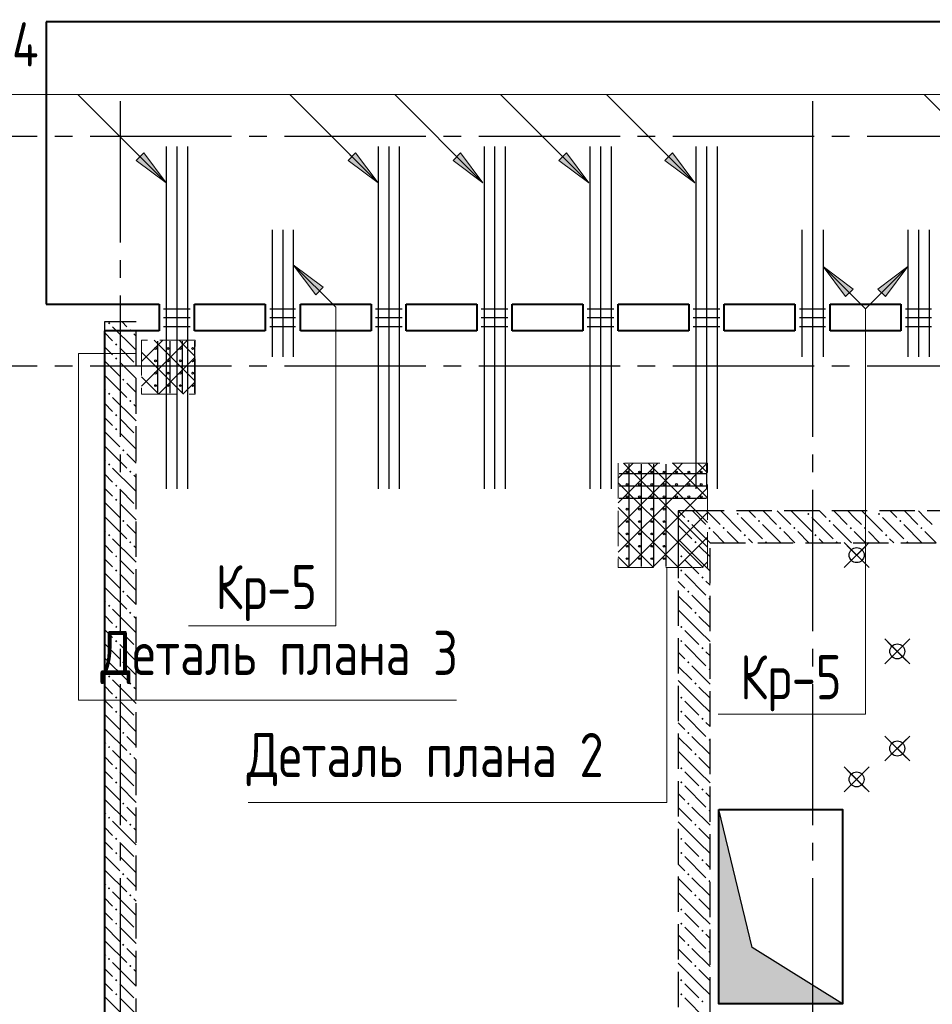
# Model space of a CAD drawing. Header units: millimetres. Extents: x 40580 to 1167576, y -220995 to 81020.
# Tile 81 of 256: x 325729 to 330897, y -108532 to -102957. Entities that reach past the tile are written whole.
import ezdxf

# ---------------------------------------------------------------- set-up
doc = ezdxf.new("R2010")
doc.units = ezdxf.units.MM
for name, pattern in [('______2', [270, 200, -70]), ('______5', [1100, 800, -100, 100, -100]), ('CENTER', [2, 1.25, -0.25, 0.25, -0.25])]:
    doc.linetypes.add(name, pattern=pattern)
for name, color, linetype, lineweight in [('S1 Стержни арматуры фон', 7, 'Continuous', 25), ('Вспомогательная арматура', 52, 'Continuous', 25), ('ОСИ', 7, 'CENTER', 15), ('Основная', 7, 'Continuous', 40), ('Позиционная метка номер позиции', 7, 'Continuous', 13), ('Поперечное армирование AW фон', 7, 'Continuous', 25), ('Примечания', 7, 'Continuous', 13), ('Размерная линия_ общее', 7, 'Continuous', 25), ('Ребро вкладыша арматура S1', 52, 'Continuous', 25), ('Ребро вкладыша арматура поперечная AW', 52, 'Continuous', 25)]:
    doc.layers.add(name, color=color, linetype=linetype, lineweight=lineweight)
doc.layers.add('ЖБ Стена верхний уровень', color=7, linetype='______2', true_color=0x656565)
doc.layers.add('Тонкие', color=7, linetype='Continuous')
doc.layers.add('ФВ-2', color=7, linetype='Continuous')
doc.styles.add('GOST 2.304', font='isocpeur.ttf', dxfattribs={"width": 0.8})

msp = doc.modelspace()

# ---------------------------------------------------------------- hatches: boundary and pattern name
at = {"layer": 'ЖБ Стена верхний уровень', "linetype": 'Continuous', "lineweight": -3, "transparency": 33554687}
for points in [[(326228.7, -104675.3), (326235.2, -104668.8), (326241.7, -104675.3), (326235.2, -104681.8)], [(326348.7, -104715.3), (326355.2, -104708.8), (326361.7, -104715.3), (326355.2, -104721.8)], [(326268.8, -104795.3), (326275.2, -104788.8), (326281.7, -104795.3), (326275.2, -104801.8)], [(326268.8, -104875.3), (326275.2, -104868.8), (326281.7, -104875.3), (326275.2, -104881.8)], [(326308.7, -104995.3), (326315.2, -104988.8), (326321.7, -104995.3), (326315.2, -105001.8)], [(326228.7, -105075.3), (326235.2, -105068.8), (326241.7, -105075.3), (326235.2, -105081.8)], [(326348.7, -105115.3), (326355.2, -105108.8), (326361.7, -105115.3), (326355.2, -105121.8)], [(326268.8, -105195.3), (326275.2, -105188.8), (326281.7, -105195.3), (326275.2, -105201.8)], [(326268.8, -105275.3), (326275.2, -105268.8), (326281.7, -105275.3), (326275.2, -105281.8)], [(326308.7, -105395.3), (326315.2, -105388.8), (326321.7, -105395.3), (326315.2, -105401.8)], [(326228.7, -105475.3), (326235.2, -105468.8), (326241.7, -105475.3), (326235.2, -105481.8)], [(326348.7, -105515.3), (326355.2, -105508.8), (326361.7, -105515.3), (326355.2, -105521.8)], [(326268.8, -105595.3), (326275.2, -105588.8), (326281.7, -105595.3), (326275.2, -105601.8)], [(326268.8, -105675.3), (326275.2, -105668.8), (326281.7, -105675.3), (326275.2, -105681.8)], [(329788.7, -105755.3), (329795.2, -105748.8), (329801.7, -105755.3), (329795.2, -105761.8)], [(330188.7, -105755.3), (330195.2, -105748.8), (330201.7, -105755.3), (330195.2, -105761.8)], [(330588.7, -105755.3), (330595.2, -105748.8), (330601.7, -105755.3), (330595.2, -105761.8)], [(326308.7, -105795.3), (326315.2, -105788.8), (326321.7, -105795.3), (326315.2, -105801.8)], [(329508.7, -105795.3), (329515.2, -105788.8), (329521.7, -105795.3), (329515.2, -105801.8)], [(329908.7, -105795.3), (329915.2, -105788.8), (329921.7, -105795.3), (329915.2, -105801.8)], [(330308.7, -105795.3), (330315.2, -105788.8), (330321.7, -105795.3), (330315.2, -105801.8)], [(330708.7, -105795.3), (330715.2, -105788.8), (330721.7, -105795.3), (330715.2, -105801.8)], [(326228.7, -105875.3), (326235.2, -105868.8), (326241.7, -105875.3), (326235.2, -105881.8)], [(329628.7, -105835.3), (329635.2, -105828.8), (329638.3, -105831.8), (329638.3, -105838.8), (329635.2, -105841.8)], [(329638.3, -105831.8), (329641.7, -105835.3), (329638.3, -105838.8)], [(329708.7, -105835.3), (329715.2, -105828.8), (329721.7, -105835.3), (329715.2, -105841.8)], [(329828.7, -105875.3), (329835.2, -105868.8), (329841.7, -105875.3), (329835.2, -105881.8)], [(330028.7, -105835.3), (330035.2, -105828.8), (330041.7, -105835.3), (330035.2, -105841.8)], [(330108.7, -105835.3), (330115.2, -105828.8), (330121.7, -105835.3), (330115.2, -105841.8)], [(330228.7, -105875.3), (330235.2, -105868.8), (330241.7, -105875.3), (330235.2, -105881.8)], [(330428.7, -105835.3), (330435.2, -105828.8), (330441.7, -105835.3), (330435.2, -105841.8)], [(330508.7, -105835.3), (330515.2, -105828.8), (330521.7, -105835.3), (330515.2, -105841.8)], [(330628.7, -105875.3), (330635.2, -105868.8), (330641.7, -105875.3), (330635.2, -105881.8)], [(330828.7, -105835.3), (330835.2, -105828.8), (330841.7, -105835.3), (330835.2, -105841.8)], [(326348.7, -105915.3), (326355.2, -105908.8), (326361.7, -105915.3), (326355.2, -105921.8)], [(329548.7, -105915.3), (329555.2, -105908.8), (329561.7, -105915.3), (329558.6, -105918.4), (329551.9, -105918.4)], [(329558.6, -105918.4), (329555.2, -105921.8), (329551.9, -105918.4)], [(329948.7, -105915.3), (329955.2, -105908.8), (329961.7, -105915.3), (329958.6, -105918.4), (329951.9, -105918.4)], [(330348.7, -105915.3), (330355.2, -105908.8), (330361.7, -105915.3), (330358.6, -105918.4), (330351.9, -105918.4)], [(330748.7, -105915.3), (330755.2, -105908.8), (330761.7, -105915.3), (330758.6, -105918.4), (330751.9, -105918.4)], [(326268.8, -105995.3), (326275.2, -105988.8), (326281.7, -105995.3), (326275.2, -106001.8)], [(329468.8, -105995.3), (329475.2, -105988.8), (329481.7, -105995.3), (329475.2, -106001.8)], [(326268.8, -106075.3), (326275.2, -106068.8), (326281.7, -106075.3), (326275.2, -106081.8)], [(329468.8, -106075.3), (329475.2, -106068.8), (329481.7, -106075.3), (329475.2, -106081.8)], [(329588.7, -106115.3), (329595.2, -106108.8), (329601.7, -106115.3), (329595.2, -106121.8)], [(326308.7, -106195.3), (326315.2, -106188.8), (326321.7, -106195.3), (326315.2, -106201.8)], [(329508.7, -106195.3), (329515.2, -106188.8), (329521.7, -106195.3), (329515.2, -106201.8)], [(329628.7, -106235.3), (329635.2, -106228.8), (329638.3, -106231.8), (329638.3, -106238.8), (329635.2, -106241.8)], [(326228.7, -106275.3), (326235.2, -106268.8), (326241.7, -106275.3), (326235.2, -106281.8)], [(326348.7, -106315.3), (326355.2, -106308.8), (326361.7, -106315.3), (326355.2, -106321.8)], [(329548.7, -106315.3), (329555.2, -106308.8), (329561.7, -106315.3), (329555.2, -106321.8)], [(326268.8, -106395.3), (326275.2, -106388.8), (326281.7, -106395.3), (326275.2, -106401.8)], [(329468.8, -106395.3), (329475.2, -106388.8), (329481.7, -106395.3), (329475.2, -106401.8)], [(326268.8, -106475.3), (326275.2, -106468.8), (326281.7, -106475.3), (326275.2, -106481.8)], [(329468.8, -106475.3), (329475.2, -106468.8), (329481.7, -106475.3), (329475.2, -106481.8)], [(329588.7, -106515.3), (329595.2, -106508.8), (329601.7, -106515.3), (329595.2, -106521.8)], [(326308.7, -106595.3), (326315.2, -106588.8), (326321.7, -106595.3), (326315.2, -106601.8)], [(329508.7, -106595.3), (329515.2, -106588.8), (329521.7, -106595.3), (329515.2, -106601.8)], [(329628.7, -106635.3), (329635.2, -106628.8), (329638.3, -106631.8), (329638.3, -106638.8), (329635.2, -106641.8)], [(326228.7, -106675.3), (326235.2, -106668.8), (326241.7, -106675.3), (326235.2, -106681.8)], [(326348.7, -106715.3), (326355.2, -106708.8), (326361.7, -106715.3), (326355.2, -106721.8)], [(329548.7, -106715.3), (329555.2, -106708.8), (329561.7, -106715.3), (329555.2, -106721.8)], [(326268.8, -106795.3), (326275.2, -106788.8), (326281.7, -106795.3), (326275.2, -106801.8)], [(329468.8, -106795.3), (329475.2, -106788.8), (329481.7, -106795.3), (329475.2, -106801.8)], [(326268.8, -106875.3), (326275.2, -106868.8), (326281.7, -106875.3), (326275.2, -106881.8)], [(329468.8, -106875.3), (329475.2, -106868.8), (329481.7, -106875.3), (329475.2, -106881.8)], [(329588.7, -106915.3), (329595.2, -106908.8), (329601.7, -106915.3), (329595.2, -106921.8)], [(326308.7, -106995.3), (326315.2, -106988.8), (326321.7, -106995.3), (326315.2, -107001.8)], [(329508.7, -106995.3), (329515.2, -106988.8), (329521.7, -106995.3), (329515.2, -107001.8)], [(329628.7, -107035.3), (329635.2, -107028.8), (329638.3, -107031.8), (329638.3, -107038.8), (329635.2, -107041.8)], [(326228.7, -107075.3), (326235.2, -107068.8), (326241.7, -107075.3), (326235.2, -107081.8)], [(326348.7, -107115.3), (326355.2, -107108.8), (326361.7, -107115.3), (326355.2, -107121.8)], [(329548.7, -107115.3), (329555.2, -107108.8), (329561.7, -107115.3), (329555.2, -107121.8)], [(326268.8, -107195.3), (326275.2, -107188.8), (326281.7, -107195.3), (326275.2, -107201.8)], [(329468.8, -107195.3), (329475.2, -107188.8), (329481.7, -107195.3), (329475.2, -107201.8)], [(326268.8, -107275.3), (326275.2, -107268.8), (326281.7, -107275.3), (326275.2, -107281.8)], [(329468.8, -107275.3), (329475.2, -107268.8), (329481.7, -107275.3), (329475.2, -107281.8)], [(329588.7, -107315.3), (329595.2, -107308.8), (329601.7, -107315.3), (329595.2, -107321.8)], [(326308.7, -107395.3), (326315.2, -107388.8), (326321.7, -107395.3), (326315.2, -107401.8)], [(329508.7, -107395.3), (329515.2, -107388.8), (329521.7, -107395.3), (329515.2, -107401.8)], [(329628.7, -107435.3), (329635.2, -107428.8), (329638.3, -107431.8), (329638.3, -107438.8), (329635.2, -107441.8)], [(326228.7, -107475.3), (326235.2, -107468.8), (326241.7, -107475.3), (326235.2, -107481.8)], [(326348.7, -107515.3), (326355.2, -107508.8), (326361.7, -107515.3), (326355.2, -107521.8)], [(329548.7, -107515.3), (329555.2, -107508.8), (329561.7, -107515.3), (329555.2, -107521.8)], [(326268.8, -107595.3), (326275.2, -107588.8), (326281.7, -107595.3), (326275.2, -107601.8)], [(329468.8, -107595.3), (329475.2, -107588.8), (329481.7, -107595.3), (329475.2, -107601.8)], [(326268.8, -107675.3), (326275.2, -107668.8), (326281.7, -107675.3), (326275.2, -107681.8)], [(329468.8, -107675.3), (329475.2, -107668.8), (329481.7, -107675.3), (329475.2, -107681.8)], [(329588.7, -107715.3), (329595.2, -107708.8), (329601.7, -107715.3), (329595.2, -107721.8)], [(326308.7, -107795.3), (326315.2, -107788.8), (326321.7, -107795.3), (326315.2, -107801.8)], [(329508.7, -107795.3), (329515.2, -107788.8), (329521.7, -107795.3), (329515.2, -107801.8)], [(326228.7, -107875.3), (326235.2, -107868.8), (326241.7, -107875.3), (326235.2, -107881.8)], [(329628.7, -107835.3), (329635.2, -107828.8), (329638.3, -107831.8), (329638.3, -107838.8), (329635.2, -107841.8)], [(326348.7, -107915.3), (326355.2, -107908.8), (326361.7, -107915.3), (326355.2, -107921.8)], [(329548.7, -107915.3), (329555.2, -107908.8), (329561.7, -107915.3), (329555.2, -107921.8)], [(326268.8, -107995.3), (326275.2, -107988.8), (326281.7, -107995.3), (326275.2, -108001.8)], [(329468.8, -107995.3), (329475.2, -107988.8), (329481.7, -107995.3), (329475.2, -108001.8)], [(326268.8, -108075.3), (326275.2, -108068.8), (326281.7, -108075.3), (326275.2, -108081.8)], [(329468.8, -108075.3), (329475.2, -108068.8), (329481.7, -108075.3), (329475.2, -108081.8)], [(329588.7, -108115.3), (329595.2, -108108.8), (329601.7, -108115.3), (329595.2, -108121.8)], [(326308.7, -108195.3), (326315.2, -108188.8), (326321.7, -108195.3), (326315.2, -108201.8)], [(329508.7, -108195.3), (329515.2, -108188.8), (329521.7, -108195.3), (329515.2, -108201.8)], [(326228.7, -108275.3), (326235.2, -108268.8), (326241.7, -108275.3), (326235.2, -108281.8)], [(329628.7, -108235.3), (329635.2, -108228.8), (329638.3, -108231.8), (329638.3, -108238.8), (329635.2, -108241.8)], [(326348.7, -108315.3), (326355.2, -108308.8), (326361.7, -108315.3), (326355.2, -108321.8)], [(329548.7, -108315.3), (329555.2, -108308.8), (329561.7, -108315.3), (329555.2, -108321.8)], [(326268.8, -108395.3), (326275.2, -108388.8), (326281.7, -108395.3), (326275.2, -108401.8)], [(329468.8, -108395.3), (329475.2, -108388.8), (329481.7, -108395.3), (329475.2, -108401.8)], [(326268.8, -108475.3), (326275.2, -108468.8), (326281.7, -108475.3), (326275.2, -108481.8)], [(329468.8, -108475.3), (329475.2, -108468.8), (329481.7, -108475.3), (329475.2, -108481.8)], [(329588.7, -108515.3), (329595.2, -108508.8), (329601.7, -108515.3), (329595.2, -108521.8)]]:
    msp.add_hatch(color=7, dxfattribs=at).paths.add_polyline_path(points, flags=16)
at = {"layer": 'Позиционная метка номер позиции', "linetype": 'Continuous', "lineweight": 13, "transparency": 33554687}
for points in [[(326431, -103711.2), (326558.3, -103880.9), (326388.6, -103753.6)], [(327631, -103711.2), (327758.3, -103880.9), (327588.6, -103753.6)], [(328225, -103711.2), (328352.3, -103880.9), (328182.6, -103753.6)], [(328825, -103711.2), (328952.3, -103880.9), (328782.6, -103753.6)], [(329425, -103711.2), (329552.3, -103880.9), (329382.6, -103753.6)], [(327405.6, -104514.1), (327278.3, -104344.4), (327448, -104471.7)], [(330405.6, -104524.1), (330278.3, -104354.4), (330448, -104481.7)], [(330588.6, -104481.7), (330758.3, -104354.4), (330631, -104524.1)]]:
    msp.add_hatch(color=7, dxfattribs=at).paths.add_polyline_path(points, flags=16)
at = {"layer": 'ФВ-2'}
h = msp.add_hatch(color=256, dxfattribs=at)
h.dxf.hatch_style = 1
h.paths.add_polyline_path([(329782.4, -107819.2), (329876.4, -108210), (330388.3, -108528.4), (329708.3, -108528.4)])
h.paths.add_polyline_path([(329782.4, -107819.2), (329708.3, -108528.4), (329688.3, -108528.4), (329688.3, -107428.4)])

# ---------------------------------------------------------------- linework, layer by layer
at = {"color": 7, "linetype": 'Continuous', "lineweight": 25, "transparency": 33554687}
for centre in [(326498.3, -104818.4), (326568.3, -104818.4), (326638.3, -104818.4), (326708.3, -104818.4), (326498.3, -104888.4), (326568.3, -104888.4), (326638.3, -104888.4), (326708.3, -104888.4), (326498.3, -104958.4), (326568.3, -104958.4), (326638.3, -104958.4), (326708.3, -104958.4), (326498.3, -105028.4), (326568.3, -105028.4), (326638.3, -105028.4), (326708.3, -105028.4), (329168.3, -105518.4), (329238.3, -105518.4), (329308.3, -105518.4), (329378.3, -105518.4), (329448.3, -105518.4), (329518.3, -105518.4), (329588.3, -105518.4), (329168.3, -105588.4), (329238.3, -105588.4), (329308.3, -105588.4), (329378.3, -105588.4), (329448.3, -105588.4), (329518.3, -105588.4), (329588.3, -105588.4), (329168.3, -105658.4), (329238.3, -105658.4), (329308.3, -105658.4), (329378.3, -105658.4), (329448.3, -105658.4), (329518.3, -105658.4), (329588.3, -105658.4), (329168.3, -105728.4), (329238.3, -105728.4), (329308.3, -105728.4), (329378.3, -105728.4), (329168.3, -105798.4), (329238.3, -105798.4), (329308.3, -105798.4), (329378.3, -105798.4), (329168.3, -105868.4), (329238.3, -105868.4), (329308.3, -105868.4), (329378.3, -105868.4), (329168.3, -105938.4), (329238.3, -105938.4), (329308.3, -105938.4), (329378.3, -105938.4), (329168.3, -106008.4), (329238.3, -106008.4), (329308.3, -106008.4), (329378.3, -106008.4)]:
    msp.add_circle(centre, 5, dxfattribs=at)
for centre in [(330468.4, -105988.4), (330698.3, -106533.4), (330698.3, -107083.4), (330468.2, -107258.4)]:
    msp.add_circle(centre, 42.5)
at = {"layer": 'S1 Стержни арматуры фон', "color": 7, "linetype": 'Continuous', "lineweight": -3, "transparency": 33554687}
for p, q in [((326558.3, -103674.4), (326558.3, -105612.4)), ((326558.3, -103675.4), (326558.3, -105611.4)), ((326618.3, -103674.4), (326618.3, -105612.4)), ((326618.3, -103675.4), (326618.3, -105611.4)), ((326678.3, -103674.4), (326678.3, -105612.4)), ((326678.3, -103675.4), (326678.3, -105611.4)), ((327758.3, -103674.4), (327758.3, -105612.4)), ((327758.3, -103675.4), (327758.3, -105611.4)), ((327818.3, -103674.4), (327818.3, -105612.4)), ((327818.3, -103675.4), (327818.3, -105611.4)), ((327878.3, -103674.4), (327878.3, -105612.4)), ((327878.3, -103675.4), (327878.3, -105611.4)), ((328358.3, -103674.4), (328358.3, -105612.4)), ((328358.3, -103675.4), (328358.3, -105611.4)), ((328418.3, -103674.4), (328418.3, -105612.4)), ((328418.3, -103675.4), (328418.3, -105611.4)), ((328478.3, -103674.4), (328478.3, -105612.4)), ((328478.3, -103675.4), (328478.3, -105611.4)), ((328958.3, -103674.4), (328958.3, -105612.4)), ((328958.3, -103675.4), (328958.3, -105611.4)), ((329018.3, -103674.4), (329018.3, -105612.4)), ((329018.3, -103675.4), (329018.3, -105611.4)), ((329078.3, -103674.4), (329078.3, -105612.4)), ((329078.3, -103675.4), (329078.3, -105611.4)), ((329558.3, -103674.4), (329558.3, -105612.4)), ((329558.3, -103675.4), (329558.3, -105611.4)), ((329618.3, -103674.4), (329618.3, -105612.4)), ((329618.3, -103675.4), (329618.3, -105611.4)), ((329678.3, -103674.4), (329678.3, -105612.4)), ((329678.3, -103675.4), (329678.3, -105611.4))]:
    msp.add_line(p, q, dxfattribs=at)
at = {"layer": 'Вспомогательная арматура', "color": 7, "linetype": 'Continuous', "lineweight": 25, "transparency": 33554687}
for p, q in [((326508.3, -104776.3), (326508.3, -105071.3)), ((326578.3, -104776.3), (326578.3, -105071.3)), ((326648.3, -104776.3), (326648.3, -105071.3)), ((326718.3, -104776.3), (326718.3, -105071.3)), ((329178.3, -105473.4), (329178.3, -106053.4)), ((329248.3, -105473.4), (329248.3, -106053.4)), ((329318.3, -105473.4), (329318.3, -106053.4)), ((329388.3, -105473.4), (329388.3, -106053.4)), ((329618.3, -105528.4), (329123.3, -105528.4)), ((329618.3, -105598.4), (329123.3, -105598.4)), ((329618.3, -105668.4), (329123.3, -105668.4))]:
    msp.add_line(p, q, dxfattribs=at)
at = {"layer": 'ЖБ Стена верхний уровень', "color": 251, "linetype": '______2', "lineweight": -3, "true_color": 0x656565, "transparency": 33554687}
for p, q in [((326208.3, -104668.4), (326208.3, -110498.4)), ((326388.3, -104668.4), (326208.3, -104668.4)), ((326388.3, -110318.4), (326388.3, -104668.4)), ((329458.3, -105738.4), (329458.3, -105918.4)), ((329638.3, -105738.4), (329458.3, -105738.4)), ((331338.3, -105738.4), (329638.3, -105738.4)), ((329458.3, -105918.4), (329458.3, -110318.4)), ((329638.3, -108578.4), (329638.3, -105918.4)), ((329638.3, -105918.4), (331338.3, -105918.4))]:
    msp.add_line(p, q, dxfattribs=at)
at = {"layer": 'ЖБ Стена верхний уровень', "color": 9, "linetype": 'Continuous', "lineweight": -3, "true_color": 0xc7c7c7, "transparency": 33554687}
for p, q in [((326375.2, -104815.3), (326255.2, -104695.3)), ((326308.4, -104668.4), (326335.2, -104695.3)), ((326208.3, -104728.3), (326255.2, -104775.3)), ((326375.2, -104735.3), (326388.3, -104748.3)), ((326215.2, -104815.3), (326208.3, -104808.3)), ((326255.2, -104855.3), (326215.2, -104815.3)), ((326295.2, -104815.3), (326375.2, -104895.3)), ((326375.2, -104815.3), (326388.3, -104828.3)), ((326208.3, -104888.4), (326295.2, -104975.3)), ((326295.2, -104895.3), (326388.3, -104988.3)), ((326215.2, -104975.3), (326335.2, -105095.3)), ((326388.3, -105068.3), (326335.2, -105015.3)), ((326208.3, -105048.3), (326215.2, -105055.3)), ((326208.3, -105128.3), (326255.2, -105175.3)), ((326375.2, -105215.3), (326255.2, -105095.3)), ((326375.2, -105135.3), (326388.3, -105148.3)), ((326215.2, -105215.3), (326208.3, -105208.3)), ((326255.2, -105255.3), (326215.2, -105215.3)), ((326295.2, -105215.3), (326375.2, -105295.3)), ((326375.2, -105215.3), (326388.3, -105228.3)), ((326208.3, -105288.4), (326295.2, -105375.3)), ((326295.2, -105295.3), (326388.3, -105388.3)), ((326215.2, -105375.3), (326335.2, -105495.3)), ((326388.3, -105468.3), (326335.2, -105415.3)), ((326208.3, -105448.3), (326215.2, -105455.3)), ((326208.3, -105528.3), (326255.2, -105575.3)), ((326375.2, -105615.3), (326255.2, -105495.3)), ((326375.2, -105535.3), (326388.3, -105548.3)), ((326215.2, -105615.3), (326208.3, -105608.3)), ((326255.2, -105655.3), (326215.2, -105615.3)), ((326295.2, -105615.3), (326375.2, -105695.3)), ((326375.2, -105615.3), (326388.3, -105628.3)), ((326208.3, -105688.4), (326295.2, -105775.3)), ((326295.2, -105695.3), (326388.3, -105788.3)), ((329458.4, -105738.4), (329495.2, -105775.3)), ((329538.4, -105738.4), (329615.2, -105815.3)), ((329638.3, -105758.4), (329618.4, -105738.4)), ((329655.2, -105775.3), (329638.3, -105758.4)), ((329698.4, -105738.4), (329815.2, -105855.3)), ((329858.4, -105738.4), (329895.2, -105775.3)), ((329938.4, -105738.4), (330015.2, -105815.3)), ((330055.2, -105775.3), (330018.4, -105738.4)), ((330098.4, -105738.4), (330215.2, -105855.3)), ((330258.4, -105738.4), (330295.2, -105775.3)), ((330338.4, -105738.4), (330415.2, -105815.3)), ((330455.2, -105775.3), (330418.4, -105738.4)), ((330498.4, -105738.4), (330615.2, -105855.3)), ((330658.4, -105738.4), (330695.2, -105775.3)), ((330738.4, -105738.4), (330815.2, -105815.3)), ((330855.2, -105775.3), (330818.4, -105738.4)), ((326215.2, -105775.3), (326335.2, -105895.3)), ((326388.3, -105868.3), (326335.2, -105815.3)), ((329638.3, -105918.3), (329535.2, -105815.3)), ((329695.2, -105815.3), (329655.2, -105775.3)), ((329815.2, -105775.3), (329935.2, -105895.3)), ((330038.4, -105918.4), (329935.2, -105815.3)), ((330095.2, -105815.3), (330055.2, -105775.3)), ((330215.2, -105775.3), (330335.2, -105895.3)), ((330438.4, -105918.4), (330335.2, -105815.3)), ((330495.2, -105815.3), (330455.2, -105775.3)), ((330615.2, -105775.3), (330735.2, -105895.3)), ((330838.4, -105918.4), (330735.2, -105815.3)), ((330895.2, -105815.3), (330855.2, -105775.3)), ((326208.3, -105848.3), (326215.2, -105855.3)), ((329458.3, -105818.4), (329535.2, -105895.3)), ((329655.2, -105855.3), (329718.4, -105918.4)), ((329735.2, -105855.3), (329798.4, -105918.4)), ((330055.2, -105855.3), (330118.4, -105918.4)), ((330135.2, -105855.3), (330198.4, -105918.4)), ((330455.2, -105855.3), (330518.4, -105918.4)), ((330535.2, -105855.3), (330598.4, -105918.4)), ((330855.2, -105855.3), (330918.4, -105918.4)), ((326375.2, -106015.3), (326255.2, -105895.3)), ((329478.4, -105918.4), (329458.3, -105898.4)), ((329575.2, -106015.3), (329478.4, -105918.4)), ((329638.4, -105918.4), (329638.3, -105918.3)), ((329878.4, -105918.4), (329855.2, -105895.3)), ((330278.4, -105918.4), (330255.2, -105895.3)), ((330678.4, -105918.4), (330655.2, -105895.3)), ((326208.3, -105928.3), (326255.2, -105975.3)), ((326375.2, -105935.3), (326388.3, -105948.3)), ((329575.2, -105935.3), (329638.3, -105998.3)), ((326215.2, -106015.3), (326208.3, -106008.3)), ((326255.2, -106055.3), (326215.2, -106015.3)), ((326295.2, -106015.3), (326375.2, -106095.3)), ((326375.2, -106015.3), (326388.3, -106028.3)), ((329495.2, -106015.3), (329575.2, -106095.3)), ((329575.2, -106015.3), (329638.3, -106078.4)), ((326208.3, -106088.4), (326295.2, -106175.3)), ((326295.2, -106095.3), (326388.3, -106188.3)), ((329458.3, -106138.4), (329495.2, -106175.3)), ((329495.2, -106095.3), (329615.2, -106215.3)), ((329638.3, -106158.4), (329615.2, -106135.3)), ((326215.2, -106175.3), (326335.2, -106295.3)), ((326208.3, -106248.3), (326215.2, -106255.3)), ((326388.3, -106268.3), (326335.2, -106215.3)), ((329458.3, -106218.4), (329535.2, -106295.3)), ((329638.3, -106318.3), (329535.2, -106215.3)), ((326375.2, -106415.3), (326255.2, -106295.3)), ((329575.2, -106415.3), (329458.3, -106298.4)), ((326208.3, -106328.3), (326255.2, -106375.3)), ((326375.2, -106335.3), (326388.3, -106348.3)), ((329575.2, -106335.3), (329638.3, -106398.3)), ((326215.2, -106415.3), (326208.3, -106408.3)), ((326255.2, -106455.3), (326215.2, -106415.3)), ((326295.2, -106415.3), (326375.2, -106495.3)), ((326375.2, -106415.3), (326388.3, -106428.3)), ((329495.2, -106415.3), (329575.2, -106495.3)), ((329575.2, -106415.3), (329638.3, -106478.4)), ((326208.3, -106488.4), (326295.2, -106575.3)), ((326295.2, -106495.3), (326388.3, -106588.3)), ((329458.3, -106538.4), (329495.2, -106575.3)), ((329495.2, -106495.3), (329615.2, -106615.3)), ((329638.3, -106558.4), (329615.2, -106535.3)), ((326215.2, -106575.3), (326335.2, -106695.3)), ((326208.3, -106648.3), (326215.2, -106655.3)), ((326388.3, -106668.3), (326335.2, -106615.3)), ((329458.3, -106618.4), (329535.2, -106695.3)), ((329638.3, -106718.3), (329535.2, -106615.3)), ((326375.2, -106815.3), (326255.2, -106695.3)), ((329575.2, -106815.3), (329458.3, -106698.4)), ((326208.3, -106728.3), (326255.2, -106775.3)), ((326375.2, -106735.3), (326388.3, -106748.3)), ((329575.2, -106735.3), (329638.3, -106798.3)), ((326215.2, -106815.3), (326208.3, -106808.3)), ((326255.2, -106855.3), (326215.2, -106815.3)), ((326295.2, -106815.3), (326375.2, -106895.3)), ((326375.2, -106815.3), (326388.3, -106828.3)), ((329495.2, -106815.3), (329575.2, -106895.3)), ((329575.2, -106815.3), (329638.3, -106878.4)), ((326208.3, -106888.4), (326295.2, -106975.3)), ((326295.2, -106895.3), (326388.3, -106988.3)), ((329495.2, -106895.3), (329615.2, -107015.3)), ((326215.2, -106975.3), (326335.2, -107095.3)), ((329458.3, -106938.4), (329495.2, -106975.3)), ((329638.3, -106958.4), (329615.2, -106935.3)), ((326388.3, -107068.3), (326335.2, -107015.3)), ((329458.3, -107018.4), (329535.2, -107095.3)), ((329638.3, -107118.3), (329535.2, -107015.3)), ((326208.3, -107048.3), (326215.2, -107055.3)), ((326375.2, -107215.3), (326255.2, -107095.3)), ((329575.2, -107215.3), (329458.3, -107098.4)), ((326208.3, -107128.3), (326255.2, -107175.3)), ((326375.2, -107135.3), (326388.3, -107148.3)), ((329575.2, -107135.3), (329638.3, -107198.3)), ((326215.2, -107215.3), (326208.3, -107208.3)), ((326255.2, -107255.3), (326215.2, -107215.3)), ((326295.2, -107215.3), (326375.2, -107295.3)), ((326375.2, -107215.3), (326388.3, -107228.3)), ((329495.2, -107215.3), (329575.2, -107295.3)), ((329575.2, -107215.3), (329638.3, -107278.4)), ((326208.3, -107288.4), (326295.2, -107375.3)), ((326295.2, -107295.3), (326388.3, -107388.3)), ((329495.2, -107295.3), (329615.2, -107415.3)), ((326215.2, -107375.3), (326335.2, -107495.3)), ((329458.3, -107338.4), (329495.2, -107375.3)), ((329638.3, -107358.4), (329615.2, -107335.3)), ((326388.3, -107468.3), (326335.2, -107415.3)), ((329458.3, -107418.4), (329535.2, -107495.3)), ((329638.3, -107518.3), (329535.2, -107415.3)), ((326208.3, -107448.3), (326215.2, -107455.3)), ((326208.3, -107528.3), (326255.2, -107575.3)), ((326375.2, -107615.3), (326255.2, -107495.3)), ((326375.2, -107535.3), (326388.3, -107548.3)), ((329575.2, -107615.3), (329458.3, -107498.4)), ((329575.2, -107535.3), (329638.3, -107598.3)), ((326215.2, -107615.3), (326208.3, -107608.3)), ((326255.2, -107655.3), (326215.2, -107615.3)), ((326295.2, -107615.3), (326375.2, -107695.3)), ((326375.2, -107615.3), (326388.3, -107628.3)), ((329495.2, -107615.3), (329575.2, -107695.3)), ((329575.2, -107615.3), (329638.3, -107678.4)), ((326208.3, -107688.4), (326295.2, -107775.3)), ((326295.2, -107695.3), (326388.3, -107788.3)), ((329495.2, -107695.3), (329615.2, -107815.3)), ((329458.3, -107738.4), (329495.2, -107775.3)), ((329638.3, -107758.4), (329615.2, -107735.3)), ((326215.2, -107775.3), (326335.2, -107895.3)), ((326388.3, -107868.3), (326335.2, -107815.3)), ((329458.3, -107818.4), (329535.2, -107895.3)), ((329638.3, -107918.3), (329535.2, -107815.3)), ((326208.3, -107848.3), (326215.2, -107855.3)), ((326208.3, -107928.3), (326255.2, -107975.3)), ((326375.2, -108015.3), (326255.2, -107895.3)), ((329575.2, -108015.3), (329458.3, -107898.4)), ((326375.2, -107935.3), (326388.3, -107948.3)), ((329575.2, -107935.3), (329638.3, -107998.3)), ((326215.2, -108015.3), (326208.3, -108008.3)), ((326255.2, -108055.3), (326215.2, -108015.3)), ((326295.2, -108015.3), (326375.2, -108095.3)), ((326375.2, -108015.3), (326388.3, -108028.3)), ((329495.2, -108015.3), (329575.2, -108095.3)), ((329575.2, -108015.3), (329638.3, -108078.4)), ((326208.3, -108088.4), (326295.2, -108175.3)), ((326295.2, -108095.3), (326388.3, -108188.3)), ((329495.2, -108095.3), (329615.2, -108215.3)), ((329458.3, -108138.4), (329495.2, -108175.3)), ((329638.3, -108158.4), (329615.2, -108135.3)), ((326215.2, -108175.3), (326335.2, -108295.3)), ((326208.3, -108248.3), (326215.2, -108255.3)), ((326388.3, -108268.3), (326335.2, -108215.3)), ((329458.3, -108218.4), (329535.2, -108295.3)), ((329638.3, -108318.3), (329535.2, -108215.3)), ((326375.2, -108415.3), (326255.2, -108295.3)), ((329575.2, -108415.3), (329458.3, -108298.4)), ((326208.3, -108328.3), (326255.2, -108375.3)), ((326375.2, -108335.3), (326388.3, -108348.3)), ((329575.2, -108335.3), (329638.3, -108398.3)), ((326215.2, -108415.3), (326208.3, -108408.3)), ((326255.2, -108455.3), (326215.2, -108415.3)), ((326295.2, -108415.3), (326375.2, -108495.3)), ((326375.2, -108415.3), (326388.3, -108428.3)), ((329495.2, -108415.3), (329575.2, -108495.3)), ((329575.2, -108415.3), (329638.3, -108478.4)), ((326208.3, -108488.4), (326295.2, -108575.3)), ((326295.2, -108495.3), (326388.3, -108588.3)), ((329495.2, -108495.3), (329615.2, -108615.3))]:
    msp.add_line(p, q, dxfattribs=at)
at = {"layer": 'ОСИ', "color": 8, "linetype": '______5', "lineweight": -3, "transparency": 33554687}
for p, q in [((326298.3, -103418.4), (326298.3, -112918.4)), ((330218.3, -103418.4), (330218.3, -112918.4)), ((334628.3, -103618.4), (303168.3, -103618.4)), ((334628.3, -104918.4), (303168.3, -104918.4)), ((334628.3, -104918.4), (303168.3, -104918.4))]:
    msp.add_line(p, q, dxfattribs=at)
at = {"layer": 'Основная', "transparency": 33554687}
for p, q in [((334558.3, -102968.4), (325878.3, -102968.4)), ((325878.3, -102968.4), (325878.3, -104568.4)), ((325878.3, -104568.4), (326518.3, -104568.4)), ((326518.3, -104568.4), (326518.3, -104718.4)), ((326718.3, -104718.4), (326718.3, -104568.4)), ((326718.3, -104568.4), (327118.3, -104568.4)), ((327118.3, -104568.4), (327118.3, -104718.4)), ((327318.3, -104718.4), (327318.3, -104568.4)), ((327318.3, -104568.4), (327718.3, -104568.4)), ((327718.3, -104568.4), (327718.3, -104718.4)), ((327918.3, -104718.4), (327918.3, -104568.4)), ((327918.3, -104568.4), (328318.3, -104568.4)), ((328318.3, -104568.4), (328318.3, -104718.4)), ((328518.3, -104718.4), (328518.3, -104568.4)), ((328518.3, -104568.4), (328918.3, -104568.4)), ((328918.3, -104568.4), (328918.3, -104718.4)), ((329118.3, -104718.4), (329118.3, -104568.4)), ((329118.3, -104568.4), (329518.3, -104568.4)), ((329518.3, -104568.4), (329518.3, -104718.4)), ((329718.3, -104718.4), (329718.3, -104568.4)), ((329718.3, -104568.4), (330118.3, -104568.4)), ((330118.3, -104568.4), (330118.3, -104718.4)), ((330318.3, -104718.4), (330318.3, -104568.4)), ((330318.3, -104568.4), (330718.3, -104568.4)), ((330718.3, -104568.4), (330718.3, -104718.4)), ((326518.3, -104718.4), (326208.3, -104718.4)), ((326208.3, -104718.4), (326208.3, -109678.4)), ((327118.3, -104718.4), (326718.3, -104718.4)), ((327718.3, -104718.4), (327318.3, -104718.4)), ((328318.3, -104718.4), (327918.3, -104718.4)), ((328918.3, -104718.4), (328518.3, -104718.4)), ((329518.3, -104718.4), (329118.3, -104718.4)), ((330118.3, -104718.4), (329718.3, -104718.4)), ((330718.3, -104718.4), (330318.3, -104718.4))]:
    msp.add_line(p, q, dxfattribs=at)
msp.add_lwpolyline([(329688.3, -107428.4), (330388.3, -107428.4), (330388.3, -108528.4), (329688.3, -108528.4)], close=True, dxfattribs=at)
at = {"layer": 'Позиционная метка номер позиции', "color": 7, "linetype": 'Continuous', "lineweight": 13, "transparency": 33554687}
for p, q in [((333252.3, -103380.9), (325256, -103380.9)), ((327758.3, -103880.9), (327258.3, -103380.9)), ((328352.3, -103880.9), (327852.3, -103380.9)), ((328952.3, -103880.9), (328452.3, -103380.9)), ((329552.3, -103880.9), (329052.3, -103380.9)), ((331352.3, -103881.9), (330852.3, -103381.9)), ((326388.6, -103753.6), (326431, -103711.2)), ((326558.3, -103880.9), (326388.6, -103753.6)), ((326409.8, -103732.4), (326399.2, -103721.8)), ((326431, -103711.2), (326558.3, -103880.9)), ((327588.6, -103753.6), (327631, -103711.2)), ((327758.3, -103880.9), (327588.6, -103753.6)), ((327609.8, -103732.4), (327599.2, -103721.8)), ((327631, -103711.2), (327758.3, -103880.9)), ((328182.6, -103753.6), (328225, -103711.2)), ((328352.3, -103880.9), (328182.6, -103753.6)), ((328203.8, -103732.4), (328193.2, -103721.8)), ((328225, -103711.2), (328352.3, -103880.9)), ((328782.6, -103753.6), (328825, -103711.2)), ((328952.3, -103880.9), (328782.6, -103753.6)), ((328803.8, -103732.4), (328793.2, -103721.8)), ((328825, -103711.2), (328952.3, -103880.9)), ((329382.6, -103753.6), (329425, -103711.2)), ((329552.3, -103880.9), (329382.6, -103753.6)), ((329403.8, -103732.4), (329393.2, -103721.8)), ((329425, -103711.2), (329552.3, -103880.9)), ((326558.3, -103881.9), (326558.3, -103881.9)), ((326558.3, -103881.9), (326558.3, -103881.9)), ((326558.3, -103881.9), (326558.3, -103881.9)), ((327758.3, -103881.9), (327758.3, -103881.9)), ((327758.3, -103881.9), (327758.3, -103881.9)), ((327758.3, -103881.9), (327758.3, -103881.9)), ((328352.3, -103881.9), (328352.3, -103881.9)), ((328352.3, -103881.9), (328352.3, -103881.9)), ((328352.3, -103881.9), (328352.3, -103881.9)), ((328952.3, -103881.9), (328952.3, -103881.9)), ((328952.3, -103881.9), (328952.3, -103881.9)), ((328952.3, -103881.9), (328952.3, -103881.9)), ((329552.3, -103881.9), (329552.3, -103881.9)), ((329552.3, -103881.9), (329552.3, -103881.9)), ((329552.3, -103881.9), (329552.3, -103881.9)), ((327278.3, -104344.4), (327278.3, -104344.4)), ((327278.3, -104344.4), (327278.3, -104344.4)), ((327278.3, -104344.4), (327278.3, -104344.4)), ((327278.3, -104344.4), (327448, -104471.7)), ((327405.6, -104514.1), (327278.3, -104344.4)), ((330278.3, -104354.4), (330278.3, -104354.4)), ((330278.3, -104354.4), (330278.3, -104354.4)), ((330278.3, -104354.4), (330278.3, -104354.4)), ((330278.3, -104354.4), (330448, -104481.7)), ((330405.6, -104524.1), (330278.3, -104354.4)), ((330588.6, -104481.7), (330758.3, -104354.4)), ((330758.3, -104354.4), (330631, -104524.1)), ((330758.3, -104354.4), (330758.3, -104354.4)), ((330758.3, -104354.4), (330758.3, -104354.4)), ((330758.3, -104354.4), (330758.3, -104354.4)), ((327448, -104471.7), (327405.6, -104514.1)), ((327426.8, -104492.9), (327437.4, -104503.5)), ((330448, -104481.7), (330405.6, -104524.1)), ((330426.8, -104502.9), (330437.4, -104513.5)), ((330631, -104524.1), (330588.6, -104481.7)), ((330609.8, -104502.9), (330599.2, -104513.5))]:
    msp.add_line(p, q, dxfattribs=at)
for points in [[(326558.3, -103880.9), (326058.3, -103380.9), (325256, -103380.9)], [(327278.3, -104344.4), (327518.3, -104584.4), (327518.3, -106388.4), (326683.9, -106388.4)], [(330278.3, -104354.4), (330518.3, -104594.4), (330518.3, -106888.4), (329683.9, -106888.4)], [(330758.3, -104354.4), (330518.3, -104594.4), (330518.3, -106888.4), (329683.9, -106888.4)]]:
    msp.add_lwpolyline(points, dxfattribs=at)
at = {"layer": 'Поперечное армирование AW фон', "color": 7, "linetype": 'Continuous', "lineweight": -3, "transparency": 33554687}
for p, q in [((326542.8, -104593.4), (326693.8, -104593.4)), ((326542.8, -104643.4), (326693.8, -104643.4)), ((327742.8, -104593.4), (327893.8, -104593.4)), ((327742.8, -104643.4), (327893.8, -104643.4)), ((328342.8, -104593.4), (328493.8, -104593.4)), ((328342.8, -104643.4), (328493.8, -104643.4)), ((328942.8, -104593.4), (329093.8, -104593.4)), ((328942.8, -104643.4), (329093.8, -104643.4)), ((329542.8, -104593.4), (329693.8, -104593.4)), ((329542.8, -104643.4), (329693.8, -104643.4)), ((326542.8, -104693.4), (326693.8, -104693.4)), ((327742.8, -104693.4), (327893.8, -104693.4)), ((328342.8, -104693.4), (328493.8, -104693.4)), ((328942.8, -104693.4), (329093.8, -104693.4)), ((329542.8, -104693.4), (329693.8, -104693.4))]:
    msp.add_line(p, q, dxfattribs=at)
at = {"layer": 'Примечания', "color": 252, "linetype": 'Continuous', "lineweight": 13, "true_color": 0x8f8f8f, "transparency": 33554687}
for p, q in [((326418.3, -104892.3), (326539.3, -104771.3)), ((326418.3, -105032.3), (326655.2, -104795.3)), ((326491.2, -104771.3), (326655.2, -104935.3)), ((326631.2, -104771.3), (326655.2, -104795.3)), ((326655.2, -104795.3), (326679.3, -104771.3)), ((326655.2, -104795.3), (326723.3, -104863.4)), ((326418.3, -104838.4), (326655.2, -105075.3)), ((326655.2, -104935.3), (326723.3, -104867.3)), ((326418.3, -104978.4), (326516.2, -105076.3)), ((326514.3, -105076.3), (326655.2, -104935.3)), ((326655.2, -104935.3), (326723.3, -105003.3)), ((326655.2, -105075.3), (326723.3, -105007.3)), ((326654.3, -105076.3), (326655.2, -105075.3)), ((326655.2, -105075.3), (326656.2, -105076.3)), ((329118.3, -105552.3), (329202.1, -105468.4)), ((329118.3, -105692.3), (329342.1, -105468.4)), ((329148.4, -105468.4), (329455.2, -105775.3)), ((329288.4, -105468.4), (329455.2, -105635.3)), ((329428.4, -105468.4), (329455.2, -105495.3)), ((329455.2, -105495.3), (329482.1, -105468.4)), ((329455.2, -105635.3), (329622.1, -105468.4)), ((329568.4, -105468.4), (329623.3, -105523.3)), ((329118.3, -105832.3), (329455.2, -105495.3)), ((329455.2, -105495.3), (329623.3, -105663.4)), ((329118.3, -105578.4), (329455.2, -105915.3)), ((329118.3, -105972.3), (329455.2, -105635.3)), ((329455.2, -105775.3), (329623.3, -105607.3)), ((329455.2, -105635.3), (329623.3, -105803.3)), ((329118.3, -105718.3), (329455.2, -106055.3)), ((329455.2, -105915.3), (329623.3, -105747.3)), ((329172.1, -106058.4), (329455.2, -105775.3)), ((329455.2, -105775.3), (329623.3, -105943.4)), ((329118.3, -105858.4), (329318.4, -106058.4)), ((329312.1, -106058.4), (329455.2, -105915.3)), ((329455.2, -106055.3), (329623.3, -105887.3)), ((329455.2, -105915.3), (329598.4, -106058.4)), ((329118.3, -105998.3), (329178.4, -106058.4)), ((329592.1, -106058.4), (329623.3, -106027.3)), ((329452.1, -106058.4), (329455.2, -106055.3)), ((329455.2, -106055.3), (329458.4, -106058.4))]:
    msp.add_line(p, q, dxfattribs=at)
at = {"layer": 'Примечания', "color": 7, "linetype": '______2', "lineweight": 13, "transparency": 33554687}
for p, q in [((326723.3, -104771.3), (326418.3, -104771.3)), ((326418.3, -104771.3), (326418.3, -105076.3)), ((326723.3, -105076.3), (326723.3, -104771.3)), ((326418.3, -105076.3), (326723.3, -105076.3)), ((329118.3, -105468.4), (329118.3, -106058.4)), ((329623.3, -105468.4), (329118.3, -105468.4)), ((329623.3, -106058.4), (329623.3, -105468.4)), ((329118.3, -106058.4), (329623.3, -106058.4))]:
    msp.add_line(p, q, dxfattribs=at)
at = {"layer": 'Примечания', "color": 7, "linetype": 'Continuous', "lineweight": 13, "transparency": 33554687}
for p, q in [((330539.1, -105917.7), (330397.6, -106059.1)), ((330539.1, -106059.1), (330397.6, -105917.7)), ((330769, -106462.7), (330627.6, -106604.1)), ((330769, -106604.1), (330627.6, -106462.7)), ((330769, -107012.7), (330627.6, -107154.1)), ((330769, -107154.1), (330627.6, -107012.7)), ((330538.9, -107187.7), (330397.5, -107329.2)), ((330538.9, -107329.2), (330397.5, -107187.7))]:
    msp.add_line(p, q, dxfattribs=at)
for points in [[(326385.8, -104845.9), (326062.7, -104845.9), (326062.7, -106810.4), (328202.7, -106810.4)], [(329393.3, -106058.4), (329393.3, -107388.4), (327023.3, -107388.4)]]:
    msp.add_lwpolyline(points, dxfattribs=at)
at = {"layer": 'Размерная линия_ общее', "color": 7, "linetype": 'Continuous', "lineweight": 18, "transparency": 33554687}
for p, q in [((330521.4, -105935.4), (330415.3, -106041.5)), ((330521.4, -106041.5), (330415.3, -105935.4)), ((330751.3, -106480.4), (330645.3, -106586.5)), ((330751.3, -106586.5), (330645.3, -106480.4)), ((330751.3, -107030.4), (330645.3, -107136.5)), ((330751.3, -107136.5), (330645.3, -107030.4)), ((330521.2, -107205.4), (330415.2, -107311.5)), ((330521.2, -107311.5), (330415.2, -107205.4))]:
    msp.add_line(p, q, dxfattribs=at)
at = {"layer": 'Ребро вкладыша арматура S1', "color": 7, "linetype": 'Continuous', "lineweight": 25, "transparency": 33554687}
for p, q in [((327158.3, -104146.1), (327158.3, -104866.1)), ((327218.3, -104146.1), (327218.3, -104866.1)), ((327278.3, -104146.1), (327278.3, -104866.1)), ((330158.3, -104146.1), (330158.3, -104866.1)), ((330218.3, -104146.1), (330218.3, -104866.1)), ((330278.3, -104146.1), (330278.3, -104866.1)), ((330758.3, -104146.1), (330758.3, -104866.1)), ((330818.3, -104146.1), (330818.3, -104866.1)), ((330878.3, -104146.1), (330878.3, -104866.1))]:
    msp.add_line(p, q, dxfattribs=at)
at = {"layer": 'Ребро вкладыша арматура поперечная AW', "color": 7, "linetype": 'Continuous', "lineweight": 25, "transparency": 33554687}
for p, q in [((327145.3, -104593.4), (327291.3, -104593.4)), ((327145.3, -104643.4), (327291.3, -104643.4)), ((330145.3, -104593.4), (330291.3, -104593.4)), ((330145.3, -104643.4), (330291.3, -104643.4)), ((330745.3, -104593.4), (330891.3, -104593.4)), ((330745.3, -104643.4), (330891.3, -104643.4)), ((327145.3, -104693.4), (327291.3, -104693.4)), ((330145.3, -104693.4), (330291.3, -104693.4)), ((330745.3, -104693.4), (330891.3, -104693.4))]:
    msp.add_line(p, q, dxfattribs=at)
at = {"layer": 'Тонкие'}
for p, q in [((329876.4, -108210), (329688.3, -107428.4)), ((330388.3, -108528.4), (329876.4, -108210))]:
    msp.add_line(p, q, dxfattribs=at)

# ---------------------------------------------------------------- texts
at = {"layer": 'Примечания', "color": 7, "linetype": 'Continuous', "lineweight": 25, "transparency": 33554687, "char_height": 250, "attachment_point": 7, "style": 'GOST 2.304'}
for s, insert, width in [('Кр-4', (325256, -103289.2), 728.949), ('Кр-5', (326837.3, -106362.3), 711.255), ('Деталь\\~плана\\~3', (326186, -106718.7), 2132.446), ('Кр-5', (329808, -106872.6), 711.255), ('Деталь\\~плана\\~2', (327015, -107296.8), 2150.146)]:
    msp.add_mtext(s, dxfattribs=dict(at, insert=insert, width=width))

doc.saveas('drawing.dxf')
